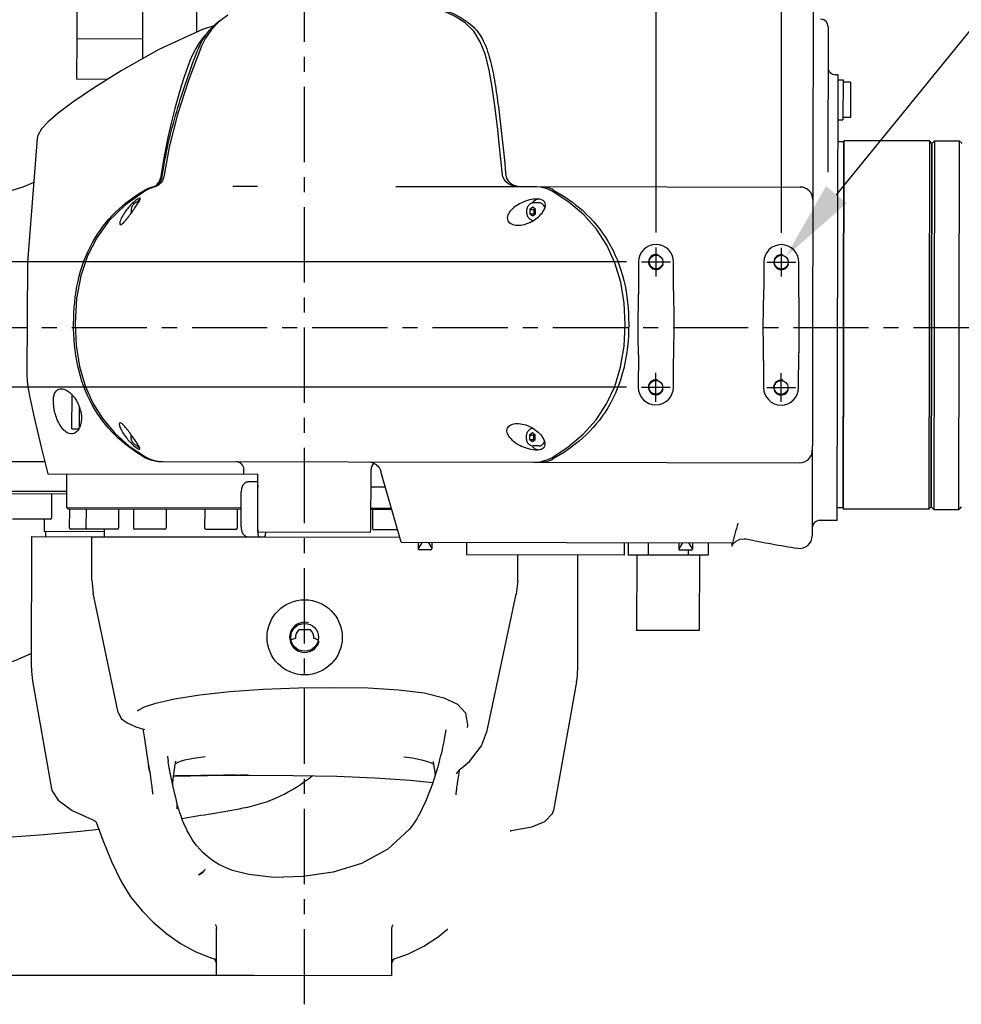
# Model space of a CAD drawing. Header units: millimetres. Extents: x 4086 to 10416, y 123 to 1549.
# Tile 70 of 256: x 7007 to 7101, y 360 to 459. Entities that reach past the tile are written whole.
import ezdxf

# ---------------------------------------------------------------- set-up
doc = ezdxf.new("R2010")
doc.units = ezdxf.units.MM
doc.linetypes.add('CENTER', pattern=[0.6, 0.375, -0.075, 0.075, -0.075])
for name, color, linetype in [('中心线', 7, 'Continuous'), ('外形图', 7, 'Continuous'), ('尺寸标注', 7, 'Continuous')]:
    doc.layers.add(name, color=color, linetype=linetype)
doc.styles.add('思源黑', font='SourceHanSansCN-Normal.ttf')
doc.dimstyles.new('尺寸标注_1_4比例中六', dxfattribs={"dimtxt": 10, "dimasz": 8, "dimexe": 2, "dimexo": 1.5, "dimgap": 1, "dimtad": 1, "dimdec": 1, "dimlfac": 4, "dimdsep": 46, "dimtxsty": '思源黑', "dimcen": 0.09, "dimadec": 0, "dimazin": 0, "dimtp": 0.01, "dimtm": 0.01, "dimtfac": 1, "dimtdec": 1, "dimtofl": 0, "dimtmove": 0, "dimatfit": 3, "dimfxl": 1, "dimtolj": 1, "dimarcsym": 0})
doc.dimstyles.new('尺寸标注_1_4比例中六弯折', dxfattribs={"dimtxt": 10, "dimasz": 8, "dimexe": 2, "dimexo": 1.5, "dimgap": 1, "dimtad": 1, "dimtih": 1, "dimtoh": 1, "dimdec": 1, "dimlfac": 4, "dimdsep": 46, "dimtxsty": '思源黑', "dimcen": 0.09, "dimadec": 0, "dimazin": 0, "dimtp": 0.01, "dimtm": 0.01, "dimtfac": 1, "dimtdec": 1, "dimtofl": 0, "dimtmove": 0, "dimatfit": 3, "dimfxl": 1, "dimtolj": 1, "dimarcsym": 0})

# ---------------------------------------------------------------- blocks, each defined once
blk = doc.blocks.new('*D649')
at = {"layer": 'Defpoints', "color": 0}
for p in [(7069.106, 434.346), (6904.537, 421.846), (7069.085, 421.846)]:
    blk.add_point(p, dxfattribs=at)
at = {"layer": '外形图', "color": 0, "lineweight": -2}
for p, q in [((6904.537, 442.346), (6904.537, 450.346)), ((7067.606, 434.346), (6902.537, 434.346)), ((7067.585, 421.846), (6902.537, 421.846)), ((6904.537, 413.846), (6904.537, 405.846))]:
    blk.add_line(p, q, dxfattribs=at)
at = {"layer": '外形图', "color": 0}
for points in [[(6903.204, 442.346), (6905.87, 442.346), (6904.537, 434.346)], [(6905.87, 413.846), (6903.204, 413.846), (6904.537, 421.846)]]:
    blk.add_solid(points, dxfattribs=at)
at = {"layer": '外形图', "color": 0, "insert": (6898.359, 428.096), "char_height": 10, "attachment_point": 5, "rotation": 90, "style": '思源黑'}
blk.add_mtext('\\A1;50', dxfattribs=at)
blk = doc.blocks.new('*D650')
at = {"layer": 'Defpoints', "color": 0}
for p in [(7083.044, 499.972), (7070.544, 435.784), (7083.044, 435.762)]:
    blk.add_point(p, dxfattribs=at)
at = {"layer": '尺寸标注', "color": 0, "lineweight": -2}
for p, q in [((7070.544, 437.284), (7070.544, 501.972)), ((7083.044, 437.262), (7083.044, 501.972)), ((7062.544, 499.972), (7054.544, 499.972)), ((7091.044, 499.972), (7099.044, 499.972))]:
    blk.add_line(p, q, dxfattribs=at)
at = {"layer": '尺寸标注', "color": 0}
for points in [[(7062.544, 498.639), (7062.544, 501.306), (7070.544, 499.972)], [(7091.044, 501.306), (7091.044, 498.639), (7083.044, 499.972)]]:
    blk.add_solid(points, dxfattribs=at)
at = {"layer": '尺寸标注', "color": 0, "insert": (7076.794, 506.15), "char_height": 10, "attachment_point": 5, "style": '思源黑'}
blk.add_mtext('\\A1;50', dxfattribs=at)
blk = doc.blocks.new('*D651')
at = {"layer": 'Defpoints', "color": 0}
for p in [(7083.478, 434.857), (7082.61, 433.791)]:
    blk.add_point(p, dxfattribs=at)
at = {"layer": '尺寸标注', "color": 0, "lineweight": -2}
for p in [(7088.533, 441.058), (7198.264, 467.839)]:
    blk.add_line(p, (7110.365, 467.839), dxfattribs=at)
at = {"layer": '尺寸标注', "color": 0}
for p, q in [((7082.954, 434.324), (7083.134, 434.324)), ((7083.044, 434.234), (7083.044, 434.414))]:
    blk.add_line(p, q, dxfattribs=at)
blk.add_solid([(7087.5, 441.9), (7089.567, 440.215), (7083.478, 434.857)], dxfattribs=at)
at = {"layer": '尺寸标注', "color": 0, "insert": (7154.815, 475.861), "char_height": 10, "attachment_point": 5, "style": '思源黑'}
blk.add_mtext('\\A1;4×M6 {\\A1;\\fSource Han Sans CN Normal|b0|i0|c0|p34;depth}6', dxfattribs=at)
blk = doc.blocks.new('*D657')
at = {"layer": 'Defpoints', "color": 0}
for p in [(6975.281, 502.524), (6850.134, 363.173), (7026.67, 363.173)]:
    blk.add_point(p, dxfattribs=at)
at = {"layer": '尺寸标注', "color": 0, "lineweight": -2}
for p, q in [((6973.781, 502.524), (6848.134, 502.524)), ((6850.134, 494.524), (6850.134, 371.173)), ((7025.17, 363.173), (6848.134, 363.173))]:
    blk.add_line(p, q, dxfattribs=at)
at = {"layer": '尺寸标注', "color": 0}
for points in [[(6851.467, 494.524), (6848.801, 494.524), (6850.134, 502.524)], [(6848.801, 371.173), (6851.467, 371.173), (6850.134, 363.173)]]:
    blk.add_solid(points, dxfattribs=at)
at = {"layer": '尺寸标注', "color": 0, "insert": (6843.95, 432.848), "char_height": 10, "attachment_point": 5, "rotation": 90, "style": '思源黑'}
blk.add_mtext('\\A1;557.3', dxfattribs=at)
blk = doc.blocks.new('*D658')
at = {"layer": 'Defpoints', "color": 0}
for p in [(7031.894, 486.539), (6869.115, 363.164), (7031.894, 363.164)]:
    blk.add_point(p, dxfattribs=at)
at = {"layer": '尺寸标注', "color": 0, "lineweight": -2}
for p, q in [((7030.394, 486.539), (6867.115, 486.539)), ((6869.115, 478.539), (6869.115, 371.164)), ((7030.394, 363.164), (6867.115, 363.164))]:
    blk.add_line(p, q, dxfattribs=at)
at = {"layer": '尺寸标注', "color": 0}
for points in [[(6870.448, 478.539), (6867.782, 478.539), (6869.115, 486.539)], [(6867.782, 371.164), (6870.448, 371.164), (6869.115, 363.164)]]:
    blk.add_solid(points, dxfattribs=at)
at = {"layer": '尺寸标注', "color": 0, "insert": (6862.931, 424.851), "char_height": 10, "attachment_point": 5, "rotation": 90, "style": '思源黑'}
blk.add_mtext('\\A1;493.6', dxfattribs=at)

msp = doc.modelspace()

# ---------------------------------------------------------------- linework, layer by layer
at = {"layer": '中心线', "linetype": 'CENTER', "ltscale": 20}
for p, q in [((7035.479, 360.301), (7035.479, 495.231)), ((6916.246, 427.826), (7260.132, 427.826))]:
    msp.add_line(p, q, dxfattribs=at)
at = {"layer": '外形图', "color": 7, "linetype": 'Continuous'}
for p, q in [((7019.329, 454.637), (7019.351, 467.161)), ((7024.709, 457.259), (7024.726, 467.151)), ((7012.741, 461.301), (7012.758, 456.601)), ((7086.216, 461.068), (7086.121, 407.021)), ((7027.826, 458.965), (7026.933, 458.286)), ((7026.411, 457.903), (7025.289, 457.523)), ((7087.71, 457.816), (7087.685, 443.289)), ((7025.382, 456.774), (7024.962, 456.19)), ((7025.528, 456.948), (7025.382, 456.774)), ((7012.753, 456.601), (7012.728, 452.57)), ((7012.758, 456.601), (7019.333, 456.625)), ((7024.962, 456.19), (7024.617, 455.637)), ((7088.702, 453.022), (7088.452, 453.023)), ((7088.624, 408.565), (7088.702, 453.022)), ((7015.797, 452.552), (7012.728, 452.57)), ((7088.701, 452.522), (7089.201, 452.521)), ((7089.201, 452.521), (7089.194, 448.521)), ((7089.95, 452.27), (7089.2, 452.271)), ((7089.95, 452.27), (7089.944, 448.77)), ((7088.694, 448.522), (7089.194, 448.521)), ((7089.944, 448.77), (7089.194, 448.771)), ((7008.871, 446.976), (7008.802, 446.668)), ((7008.804, 446.679), (7008.803, 446.668)), ((7089.243, 446.314), (7088.69, 446.315)), ((7089.243, 446.314), (7089.179, 409.814)), ((7089.243, 446.314), (7089.315, 446.438)), ((7089.251, 409.688), (7089.315, 446.438)), ((7097.815, 446.424), (7089.315, 446.438)), ((7097.815, 446.424), (7097.751, 409.674)), ((7098.065, 446.173), (7097.815, 446.424)), ((7098.065, 446.173), (7098.001, 409.923)), ((7098.001, 409.923), (7098.065, 446.166)), ((7098.065, 446.166), (7098.186, 446.287)), ((7098.315, 446.412), (7098.251, 409.673)), ((7100.815, 446.408), (7098.315, 446.412)), ((7100.751, 409.668), (7100.815, 446.408)), ((7100.944, 446.282), (7101.065, 446.161)), ((7020.698, 442.082), (7020.699, 442.083)), ((7021.13, 442.865), (7021.108, 442.743)), ((7021.267, 442.84), (7021.27, 442.86)), ((7019.83, 441.582), (7019.632, 441.475)), ((7028.309, 441.92), (7030.785, 441.916)), ((7044.59, 441.891), (7058.383, 441.867)), ((7058.383, 441.867), (7084.932, 441.821)), ((7059.018, 441.814), (7058.383, 441.867)), ((7059.687, 441.634), (7059.018, 441.814)), ((7060.175, 441.405), (7059.687, 441.634)), ((7018.923, 440.311), (7018.869, 440.311)), ((7058.883, 440.242), (7058.32, 440.242)), ((7058.239, 439.801), (7057.951, 439.584)), ((7057.951, 439.584), (7057.951, 439.151)), ((7057.951, 439.584), (7058.369, 439.583)), ((7057.951, 439.151), (7058.238, 438.935)), ((7057.951, 439.151), (7058.369, 439.15)), ((7058.238, 438.935), (7058.526, 439.151)), ((7058.526, 439.584), (7058.239, 439.801)), ((7058.448, 439.643), (7058.369, 439.583)), ((7058.369, 439.583), (7058.369, 439.15)), ((7058.369, 439.15), (7058.447, 439.092)), ((7058.526, 439.151), (7058.526, 439.584)), ((7068.794, 434.349), (7068.788, 431.129)), ((7072.289, 431.478), (7072.294, 434.343)), ((7081.294, 434.327), (7081.289, 431.62)), ((7084.788, 430.85), (7084.794, 434.321)), ((7084.772, 421.821), (7084.778, 425.292)), ((7068.778, 425.069), (7068.772, 421.849)), ((7072.272, 421.843), (7072.277, 424.708)), ((7081.277, 424.535), (7081.272, 421.827)), ((7007.759, 423.137), (7007.759, 423.137)), ((7008.044, 420.822), (7008.043, 420.822)), ((7012.265, 417.698), (7012.271, 421.096)), ((7013.015, 417.825), (7013.019, 419.839)), ((7012.265, 417.698), (7012.94, 417.697)), ((7058.2, 417.301), (7057.912, 417.084)), ((7057.912, 417.084), (7057.912, 416.651)), ((7057.912, 417.084), (7058.33, 417.083)), ((7057.912, 416.651), (7058.199, 416.435)), ((7057.912, 416.651), (7058.33, 416.65)), ((7058.199, 416.435), (7058.486, 416.651)), ((7058.487, 417.084), (7058.2, 417.301)), ((7058.409, 417.143), (7058.33, 417.083)), ((7058.33, 417.083), (7058.33, 416.65)), ((7058.33, 416.65), (7058.407, 416.592)), ((7058.486, 416.651), (7058.487, 417.084)), ((7018.881, 416.061), (7018.827, 416.061)), ((7058.841, 415.992), (7058.278, 415.993)), ((7004.572, 414.461), (7009.532, 414.453)), ((7020.712, 414.486), (7021.322, 414.432)), ((7058.979, 414.42), (7059.649, 414.599)), ((7059.649, 414.599), (7060.128, 414.823)), ((7021.172, 414.432), (7021.322, 414.432)), ((7021.322, 414.432), (7058.334, 414.367)), ((7029.411, 413.168), (7029.412, 413.668)), ((7042.094, 407.646), (7042.105, 413.646)), ((7058.334, 414.367), (7058.979, 414.42)), ((7058.334, 414.367), (7084.884, 414.321)), ((7009.843, 413.202), (7030.814, 413.165)), ((7011.751, 409.824), (7011.757, 413.199)), ((7030.804, 407.665), (7030.814, 413.165)), ((7045.096, 406.391), (7043.089, 413.439)), ((7030.813, 412.415), (7029.947, 412.417)), ((7043.529, 411.893), (7042.102, 411.896)), ((7011.754, 411.449), (7005.004, 411.461)), ((7011.753, 411.199), (7005.253, 411.21)), ((7010.216, 411.201), (7010.212, 408.826)), ((7029.15, 407.918), (7029.156, 411.418)), ((7030.776, 411.416), (7030.77, 407.916)), ((7011.751, 409.824), (7011.876, 409.699)), ((7029.153, 409.793), (7011.751, 409.824)), ((7029.153, 409.668), (7011.876, 409.699)), ((7012.001, 409.698), (7011.998, 407.823)), ((7013.666, 409.695), (7013.663, 407.82)), ((7016.916, 409.69), (7016.913, 407.815)), ((7018.408, 409.687), (7018.405, 407.812)), ((7021.658, 409.681), (7021.655, 407.806)), ((7025.505, 409.675), (7025.501, 407.8)), ((7028.755, 409.669), (7028.751, 407.794)), ((7044.134, 409.767), (7042.098, 409.771)), ((7044.17, 409.642), (7042.098, 409.646)), ((7042.247, 409.646), (7042.244, 407.771)), ((7089.179, 409.814), (7088.626, 409.815)), ((7089.179, 409.814), (7089.251, 409.688)), ((7097.751, 409.674), (7089.251, 409.688)), ((7098.001, 409.923), (7097.751, 409.674)), ((7098.001, 409.923), (7098.251, 409.673)), ((7098.251, 409.673), (7100.751, 409.668)), ((7101.001, 409.918), (7100.751, 409.668)), ((7010.087, 408.702), (7006.337, 408.708)), ((7009.499, 408.703), (7009.497, 407.453)), ((7088.624, 408.565), (7086.874, 408.568)), ((7013.787, 407.695), (7012.122, 407.698)), ((7016.787, 407.69), (7013.787, 407.695)), ((7015.496, 406.942), (7015.497, 407.692)), ((7021.529, 407.682), (7018.529, 407.687)), ((7028.626, 407.669), (7025.626, 407.675)), ((7042.051, 407.396), (7042.094, 407.646)), ((7044.74, 407.641), (7042.368, 407.645)), ((7008.223, 393.861), (7008.246, 406.955)), ((7008.246, 406.955), (7014.247, 406.944)), ((7015.497, 407.442), (7009.497, 407.453)), ((7009.622, 407.452), (7009.621, 406.952)), ((7014.238, 402.601), (7014.246, 406.944)), ((7014.247, 406.944), (7029.937, 406.917)), ((7029.937, 406.917), (7031.473, 406.914)), ((7030.811, 407.415), (7042.049, 407.396)), ((7031.473, 406.914), (7044.953, 406.891)), ((7045.096, 406.391), (7078.12, 406.333)), ((7046.808, 406.388), (7046.807, 405.763)), ((7047.196, 406.387), (7046.807, 405.763)), ((7048.057, 405.635), (7046.932, 405.637)), ((7047.796, 406.386), (7048.182, 405.76)), ((7048.183, 406.385), (7048.182, 405.76)), ((7051.62, 406.379), (7051.618, 405.129)), ((7067.37, 406.352), (7067.368, 405.102)), ((7067.757, 406.351), (7067.755, 405.101)), ((7069.757, 406.347), (7069.755, 405.097)), ((7072.808, 406.342), (7072.807, 405.717)), ((7073.195, 406.341), (7072.807, 405.717)), ((7073.795, 406.34), (7074.182, 405.715)), ((7074.183, 406.34), (7074.182, 405.715)), ((7075.757, 406.337), (7075.755, 405.087)), ((7078.119, 406.006), (7078.22, 406.188)), ((7078.12, 406.03), (7078.119, 406.006)), ((7078.12, 406.333), (7078.12, 406.066)), ((7078.12, 406.095), (7078.136, 406.15)), ((7067.368, 405.102), (7051.618, 405.129)), ((7056.738, 402.527), (7056.743, 405.12)), ((7062.723, 393.766), (7062.743, 405.11)), ((7075.755, 405.087), (7067.755, 405.101)), ((7068.618, 405.099), (7068.605, 397.599)), ((7074.056, 405.59), (7072.931, 405.592)), ((7073.756, 405.591), (7073.755, 405.091)), ((7074.868, 405.089), (7074.855, 397.589)), ((7014.238, 402.601), (7014.373, 401.302)), ((7056.738, 402.527), (7056.6, 401.228)), ((7016.878, 389.414), (7014.373, 401.302)), ((7053.645, 387.444), (7056.6, 401.228)), ((7036.049, 397.656), (7034.911, 397.658)), ((7074.855, 397.589), (7068.605, 397.599)), ((7008.335, 392.558), (7010.212, 381.802)), ((7062.607, 392.464), (7060.321, 379.633)), ((7018.817, 389.572), (7018.928, 389.662)), ((7018.651, 387.982), (7019.509, 387.709)), ((7049.447, 386.755), (7049.597, 387.688)), ((7053.641, 387.426), (7053.645, 387.445)), ((7021.784, 385.059), (7021.878, 384.478)), ((7020.02, 383.473), (7019.913, 384.102)), ((7022.037, 383.568), (7021.878, 384.479)), ((7022.58, 384.32), (7022.722, 384.392)), ((7048.338, 384.242), (7048.458, 383.408)), ((7048.875, 384.38), (7048.763, 383.972)), ((7048.925, 384.569), (7048.875, 384.38)), ((7020.05, 383.251), (7020.096, 382.95)), ((7028.732, 383.155), (7028.975, 383.156)), ((7028.737, 383.155), (7029.968, 383.159)), ((7029.968, 383.159), (7034.318, 383.137)), ((7048.458, 383.408), (7048.496, 383.107)), ((7048.763, 383.972), (7048.712, 383.793)), ((7050.642, 383.279), (7050.768, 383.517)), ((7050.768, 383.517), (7050.959, 383.721)), ((7050.853, 383.155), (7050.889, 383.385)), ((7050.889, 383.385), (7050.929, 383.63)), ((7050.929, 383.63), (7050.941, 383.702)), ((7050.959, 383.721), (7051, 383.752)), ((7022.698, 380.615), (7022.698, 380.614)), ((7022.726, 380.412), (7022.699, 380.614)), ((7022.726, 380.412), (7022.725, 379.808)), ((7022.729, 380.391), (7022.726, 380.404)), ((7012.294, 379.631), (7014.289, 378.736)), ((7046.856, 379.121), (7046.665, 378.792)), ((7060.224, 379.32), (7060.316, 379.634)), ((7014.289, 378.736), (7014.289, 378.736)), ((7014.638, 378.539), (7014.683, 378.473)), ((7014.683, 378.471), (7014.683, 378.473)), ((7046.271, 378.205), (7045.916, 377.752)), ((7046.665, 378.792), (7046.271, 378.205)), ((7055.972, 377.586), (7056.102, 377.624)), ((7056.033, 377.694), (7056.033, 377.693)), ((7056.102, 377.624), (7056.289, 377.656)), ((7016.22, 374.533), (7017.185, 372.541)), ((7019.25, 369.636), (7019.255, 369.631)), ((7026.67, 363.173), (7026.678, 367.871)), ((7044.17, 363.142), (7044.178, 367.84)), ((7049.747, 367.787), (7049.753, 367.793)), ((7026.136, 364.941), (7026.672, 364.785)), ((7044.172, 364.74), (7044.261, 364.763)), ((7044.169, 363.142), (7026.67, 363.173))]:
    msp.add_line(p, q, dxfattribs=at)
at = {"layer": '外形图', "color": 7}
for p, q in [((7070.544, 432.909), (7070.544, 435.784)), ((7083.044, 432.887), (7083.044, 435.762)), ((7069.106, 434.346), (7071.981, 434.346)), ((7081.606, 434.324), (7084.481, 434.324)), ((7070.522, 420.409), (7070.522, 423.284)), ((7083.022, 420.387), (7083.022, 423.262)), ((7069.085, 421.846), (7071.96, 421.846)), ((7081.585, 421.824), (7084.46, 421.824))]:
    msp.add_line(p, q, dxfattribs=at)
at = {"layer": '外形图', "color": 7, "linetype": 'Continuous'}
for points in [[(7055.228, 443.016), (7054.967, 445.516), (7054.712, 447.842), (7054.461, 449.919), (7054.195, 451.787), (7053.891, 453.476), (7053.51, 454.998), (7053.006, 456.32), (7052.348, 457.377), (7051.513, 458.193), (7050.514, 458.829), (7049.306, 459.386), (7047.799, 459.906), (7046.076, 460.345), (7044.131, 460.697), (7041.876, 460.952), (7039.217, 461.069), (7035.984, 460.957)], [(7026.933, 458.286), (7026.19, 457.529), (7025.579, 456.676), (7025.175, 455.866)], [(7087.71, 457.816), (7087.66, 458.087), (7087.509, 458.328), (7087.28, 458.496), (7087.016, 458.565), (7086.961, 458.567)], [(7025.289, 457.523), (7020.945, 455.546), (7017.168, 453.421), (7014.41, 451.673), (7012.363, 450.278), (7010.882, 449.182), (7009.85, 448.308), (7009.222, 447.62), (7008.871, 446.976)], [(7025.175, 455.867), (7023.898, 452.458), (7022.808, 449.059), (7021.968, 445.803), (7021.427, 442.835)], [(7024.617, 455.637), (7024.32, 455.086), (7024.017, 454.398), (7023.745, 453.658), (7023.462, 452.813), (7023.168, 451.877), (7022.859, 450.836), (7022.533, 449.662), (7022.187, 448.322), (7021.824, 446.765), (7021.451, 444.915), (7021.13, 442.865)], [(7008.804, 446.679), (7007.815, 434.319), (7007.759, 423.137)], [(7056.74, 441.87), (7056.485, 441.888), (7056.176, 441.961), (7055.909, 442.076), (7055.682, 442.226), (7055.491, 442.414), (7055.342, 442.638), (7055.25, 442.889), (7055.229, 443.016)], [(7008.453, 442.29), (7007.363, 441.82), (6999.71, 439.479), (6992.303, 438.351), (6984.829, 437.973), (6976.994, 437.989), (6968.697, 438.095)], [(7021.427, 442.835), (7021.398, 442.694), (7021.284, 442.428), (7021.11, 442.201), (7020.891, 442.017), (7020.632, 441.877), (7020.434, 441.809)], [(7021.108, 442.743), (7020.994, 442.442), (7020.829, 442.207), (7020.698, 442.082)], [(7019.632, 441.475), (7017.565, 440.027), (7015.955, 438.442), (7014.738, 436.765), (7013.819, 434.96), (7013.152, 432.966), (7012.73, 430.71), (7012.581, 428.197)], [(7020.434, 441.809), (7020.164, 441.724), (7019.83, 441.582)], [(7067.471, 428.102), (7067.367, 430.233), (7067.023, 432.333), (7066.441, 434.267), (7065.634, 436.015), (7064.592, 437.612), (7063.328, 439.042), (7061.828, 440.323), (7060.175, 441.405)], [(7012.581, 428.197), (7012.685, 426.019), (7013.02, 423.912), (7013.577, 421.993), (7014.342, 420.268), (7015.329, 418.69), (7016.536, 417.266), (7017.974, 415.988), (7019.586, 414.895)], [(7060.128, 414.823), (7061.781, 415.896), (7063.282, 417.167), (7064.553, 418.593), (7065.6, 420.184), (7066.414, 421.925), (7067.002, 423.844), (7067.357, 425.94), (7067.471, 428.102)], [(7007.757, 423.136), (7007.797, 422.45), (7007.911, 421.523), (7008.043, 420.822)], [(7008.043, 420.822), (7008.488, 418.831), (7009.214, 415.731), (7009.843, 413.202)], [(7019.586, 414.895), (7020.059, 414.666), (7020.712, 414.486)], [(7041.875, 414.396), (7042.264, 414.333), (7042.606, 414.159), (7042.873, 413.897), (7043.047, 413.576), (7043.088, 413.439)], [(7078.22, 406.188), (7078.522, 406.502), (7078.911, 406.693), (7079.323, 406.741), (7079.507, 406.718)], [(7018.928, 389.662), (7019.502, 389.964), (7020.617, 390.346), (7022.484, 390.78), (7025.021, 391.183), (7028.017, 391.503), (7031.35, 391.732), (7034.873, 391.868), (7038.431, 391.911), (7041.82, 391.853), (7044.863, 391.676), (7047.41, 391.355), (7049.357, 390.873)], [(7049.357, 390.873), (7050.718, 390.224), (7051.532, 389.373), (7051.744, 388.169), (7051.701, 387.918)], [(7016.877, 389.419), (7016.898, 389.334), (7017.22, 388.786), (7017.772, 388.37), (7018.651, 387.982)], [(7019.337, 387.764), (7019.495, 386.786), (7019.741, 385.18), (7019.914, 384.101)], [(7050.998, 383.75), (7051.925, 384.513), (7053.128, 386.077), (7053.64, 387.425)], [(7022.722, 384.392), (7023.001, 384.507), (7023.533, 384.671), (7024.375, 384.857), (7025.54, 385.034)], [(7045.376, 385), (7046.232, 384.874), (7047.145, 384.69), (7047.745, 384.522), (7048.106, 384.386), (7048.32, 384.282), (7048.333, 384.274)], [(7019.912, 384.106), (7019.939, 383.945), (7019.998, 383.582), (7020.05, 383.251)], [(7022.481, 383.658), (7022.536, 384.036), (7022.583, 384.338), (7022.602, 384.448), (7022.615, 384.512), (7022.622, 384.545), (7022.624, 384.555)], [(7048.29, 384.51), (7048.29, 384.511), (7048.293, 384.497), (7048.307, 384.425), (7048.338, 384.242)], [(7022.698, 380.614), (7022.356, 381.984), (7022.037, 383.568)], [(7022.318, 382.175), (7022.321, 382.24), (7022.325, 382.289), (7022.328, 382.339), (7022.332, 382.389), (7022.336, 382.44), (7022.34, 382.49), (7022.344, 382.542), (7022.349, 382.594), (7022.354, 382.646), (7022.359, 382.698), (7022.364, 382.751), (7022.37, 382.804), (7022.375, 382.857), (7022.382, 382.913), (7022.389, 382.972), (7022.396, 383.035), (7022.405, 383.105), (7022.416, 383.186), (7022.429, 383.284), (7022.446, 383.409), (7022.467, 383.56), (7022.481, 383.658)], [(7022.401, 383.072), (7025.787, 383.131), (7028.737, 383.155)], [(7034.318, 383.137), (7038.677, 383.046), (7042.496, 382.888)], [(7048.712, 383.794), (7048.243, 382.305), (7047.585, 380.607), (7046.857, 379.121)], [(7050.762, 382.561), (7050.789, 382.744), (7050.819, 382.942), (7050.853, 383.155)], [(7020.096, 382.95), (7020.136, 382.68), (7020.17, 382.439), (7020.199, 382.225), (7020.224, 382.033), (7020.245, 381.865), (7020.262, 381.718), (7020.275, 381.594), (7020.286, 381.49), (7020.294, 381.407), (7020.299, 381.342), (7020.303, 381.295), (7020.305, 381.266), (7020.306, 381.254)], [(7042.496, 382.888), (7045.992, 382.654), (7048.28, 382.42)], [(7050.596, 381.199), (7050.596, 381.2), (7050.597, 381.206), (7050.598, 381.22), (7050.599, 381.242), (7050.602, 381.272), (7050.605, 381.311), (7050.609, 381.358), (7050.615, 381.414), (7050.622, 381.48), (7050.63, 381.556), (7050.64, 381.642), (7050.651, 381.739), (7050.664, 381.847), (7050.679, 381.967), (7050.696, 382.097), (7050.716, 382.24), (7050.737, 382.394), (7050.762, 382.561)], [(7010.209, 381.823), (7010.251, 381.633), (7010.873, 380.66), (7012.294, 379.631)], [(7022.823, 380.043), (7022.792, 380.152), (7022.766, 380.248), (7022.744, 380.328), (7022.729, 380.391)], [(7022.9, 379.786), (7022.859, 379.92), (7022.823, 380.043)], [(7023.052, 379.32), (7022.996, 379.486), (7022.945, 379.641), (7022.9, 379.786)], [(7028.273, 373.659), (7027.7, 373.875), (7026.918, 374.253), (7026.287, 374.644), (7025.775, 375.032), (7025.357, 375.408), (7025.01, 375.769), (7024.719, 376.115), (7024.471, 376.443), (7024.259, 376.756), (7024.075, 377.053), (7023.913, 377.335), (7023.771, 377.603), (7023.645, 377.858), (7023.532, 378.101), (7023.431, 378.332), (7023.339, 378.551), (7023.257, 378.759), (7023.182, 378.956), (7023.114, 379.143), (7023.052, 379.32)], [(7056.289, 377.655), (7058.145, 378.011), (7059.462, 378.531), (7060.224, 379.32)], [(7014.289, 378.736), (7014.457, 378.664), (7014.638, 378.539)], [(7014.683, 378.471), (7015.351, 376.685), (7016.22, 374.533)], [(7045.916, 377.752), (7043.791, 375.788), (7041.166, 374.357), (7038.332, 373.487), (7035.325, 373.04), (7032.392, 372.963), (7029.913, 373.233), (7028.273, 373.659)], [(7025.553, 373.76), (7025.545, 373.747), (7025.529, 373.732)], [(7017.185, 372.541), (7018.12, 371.032), (7019.252, 369.635)], [(7019.255, 369.631), (7020.374, 368.501), (7021.741, 367.319), (7023.1, 366.369), (7024.549, 365.582), (7026.136, 364.941)], [(7026.586, 368.221), (7026.559, 368.248), (7026.576, 368.224), (7026.642, 368.089), (7026.678, 367.87)], [(7044.178, 367.84), (7044.218, 368.07), (7044.284, 368.197), (7044.3, 368.218)], [(7044.261, 364.763), (7045.854, 365.345), (7047.359, 366.094), (7048.786, 367.024), (7049.747, 367.787)], [(7026.416, 364.86), (7026.469, 364.814), (7026.584, 364.653), (7026.659, 364.438), (7026.672, 364.301)], [(7044.172, 364.27), (7044.186, 364.417), (7044.268, 364.637), (7044.391, 364.798), (7044.419, 364.821)]]:
    msp.add_lwpolyline(points, dxfattribs=at)
for centre, radius in [((7070.544, 434.346), 0.688), ((7083.044, 434.324), 0.688), ((7070.522, 421.846), 0.688), ((7083.022, 421.824), 0.688), ((7035.479, 396.907), 3.75), ((7035.479, 396.907), 1.375)]:
    msp.add_circle(centre, radius, dxfattribs=at)
for centre, radius, start, end in [((6993.033, 428.231), 36.25, 124.86855, 294.83267), ((7030.317, 453.427), 5.877, 154.55058, 158.7142), ((7088.453, 453.773), 0.75, 179.9, 269.9), ((7135.707, 407.581), 53.907, 133.91822, 134.10897), ((7063.288, 407.707), 53.907, 45.69103, 45.88178), ((7057.041, 443.584), 1.713, 249.90314, 260.25374), ((7021.026, 438.812), 3.087, 117.56394, 120.5716), ((7021.079, 438.708), 3.203, 112.56959, 117.54745), ((7021.147, 438.539), 3.385, 104.74053, 112.54496), ((7019.911, 443.235), 1.47, 284.79531, 290.14427), ((7019.893, 443.285), 1.523, 290.12074, 292.48328), ((7057.053, 443.646), 1.777, 260.22949, 269.89877), ((7051.188, 425.171), 18.724, 61.01714, 61.67648), ((7084.93, 440.571), 1.25, 359.89798, 89.90069), ((7019.656, 439.627), 1.137, 139.53186, 143.39709), ((7014.551, 442.978), 5.121, 328.31933, 328.54588), ((7019.471, 439.838), 0.855, 118.27021, 120.3782), ((7059.108, 439.559), 1.137, 139.53186, 143.39709), ((7058.882, 439.877), 0.74, 92.15086, 100.20393), ((7019.263, 439.435), 1.095, 179.9416, 190.55902), ((7057.526, 440.541), 2.096, 325.92168, 327.25199), ((7059.111, 439.177), 1.143, 216.37152, 219.59953), ((7070.544, 434.346), 1.75, 359.9, 179.9), ((7083.044, 434.324), 1.75, 359.9, 179.9), ((7070.544, 434.346), 0.75, 75, 345), ((7083.044, 434.324), 0.75, 75, 345), ((7070.522, 421.846), 0.75, 75, 345), ((7083.022, 421.824), 0.75, 75, 345), ((7070.522, 421.846), 1.75, 179.9, 359.9), ((7083.022, 421.824), 1.75, 179.9, 359.9), ((7009.784, 418.758), 3.415, 41.19764, 44.49796), ((7009.703, 418.679), 3.521, 13.16362, 19.30903), ((7011.62, 418.482), 1.552, 330.28958, 334.56617), ((7059.073, 417.055), 1.143, 140.2087, 143.39091), ((7019.224, 416.936), 1.095, 169.22002, 179.97577), ((7057.481, 415.696), 2.099, 32.54062, 33.87933), ((7019.616, 416.743), 1.137, 216.36571, 220.22807), ((7014.41, 413.358), 5.225, 31.34299, 31.46722), ((7019.432, 416.535), 0.858, 238.86767, 241.53393), ((7059.068, 416.674), 1.137, 216.36571, 220.22807), ((7058.841, 416.357), 0.741, 259.0027, 269.12336), ((7084.886, 415.571), 1.25, 269.9, 359.9), ((7020.988, 417.553), 3.087, 239.23375, 242.18931), ((7021.021, 417.615), 3.156, 242.18635, 244.09957), ((7051.197, 431.092), 18.727, 298.12273, 298.78178), ((7021.178, 418.151), 3.719, 264.92037, 269.90467), ((7028.662, 413.669), 0.75, 359.9, 89.9), ((7042.855, 413.644), 0.75, 124.96322, 179.9), ((7010.087, 408.827), 0.125, 269.9, 359.9), ((7086.873, 407.818), 0.75, 89.9, 179.9), ((7012.123, 407.823), 0.125, 179.9, 269.9), ((7013.788, 407.82), 0.125, 179.9, 269.9), ((7016.788, 407.815), 0.125, 269.9, 359.9), ((7018.53, 407.812), 0.125, 179.9, 269.9), ((7021.53, 407.807), 0.125, 269.9, 359.9), ((7025.626, 407.8), 0.125, 179.9, 269.9), ((7028.626, 407.794), 0.125, 269.9, 359.9), ((7037.07, 407.904), 6.3, 179.89439, 181.47641), ((7036.596, 407.891), 5.825, 181.47426, 183.13233), ((7035.332, 407.654), 4.528, 179.8549, 183.01999), ((7042.369, 407.77), 0.125, 179.9, 269.9), ((7196.565, 376.148), 122.17, 164.74923, 165.78404), ((7104.212, 529.253), 125, 258.60074, 261.0084), ((7084.871, 407.023), 1.25, 261.0084, 359.9), ((7046.932, 405.762), 0.125, 179.9, 269.9), ((7048.057, 405.76), 0.125, 269.9, 359.9), ((7072.932, 405.717), 0.125, 179.9, 269.9), ((7074.057, 405.715), 0.125, 269.9, 359.9), ((7077.409, 406.334), 0.75, 341.39735, 345.78632), ((7035.479, 396.907), 1.5, 75, 345), ((7035.794, 394.798), 2.089, 71.30375, 73.50605), ((7015.723, 393.848), 7.5, 179.9, 189.9), ((7055.223, 393.779), 7.5, 349.9, 359.9), ((7029.897, 30.003), 353.149, 90.8834, 91.22358), ((7031.028, -42.072), 425.232, 90.30938, 90.79771), ((7030.856, -11.109), 394.269, 90.15463, 90.27328), ((7026.628, 394.636), 15, 280.46271, 309.7715), ((6993.033, 576.56), 200, 259.53729, 276.2863), ((6993.033, 576.56), 200, 278.67818, 280.46271)]:
    msp.add_arc(centre, radius, start, end, dxfattribs=at)
for points, knots in [([(7035.335, 460.911), (7036.555, 461.035), (7039.008, 461.162), (7042.692, 460.999), (7045.743, 460.55), (7048.15, 459.946), (7049.935, 459.321), (7051.383, 458.598), (7052.419, 457.746), (7053.31, 456.587), (7053.973, 454.776), (7054.437, 452.487), (7054.778, 450.135), (7055.154, 446.975), (7055.4, 444.598), (7055.563, 443.013)], [0, 0, 0, 0, 5160.650419, 10320.066389, 15500.634105, 18112.240632, 20752.380789, 23455.221877, 24870.13188, 26363.608443, 29553.101995, 32863.564426, 36203.746096, 39552.979414, 46259.363129, 46259.363129, 46259.363129, 46259.363129]), ([(7025.011, 455.952), (7025.136, 456.215), (7025.684, 457.184), (7026.466, 458.012), (7027.112, 458.514)], [0, 0, 0, 0, 2275.618041, 8657.874756, 8657.874756, 8657.874756, 8657.874756]), ([(7021.27, 442.86), (7021.571, 445.062), (7022.604, 449.364), (7024.05, 453.526), (7024.841, 455.56)], [0, 0, 0, 0, 4448.760271, 8816.699712, 8816.699712, 8816.699712, 8816.699712]), ([(7055.563, 443.013), (7055.589, 442.763), (7055.824, 442.304), (7056.244, 442.052), (7056.453, 441.975)], [0, 0, 0, 0, 5009.411134, 9435.458036, 9435.458036, 9435.458036, 9435.458036]), ([(7020.475, 441.877), (7020.662, 441.955), (7021.032, 442.201), (7021.236, 442.615), (7021.267, 442.84)], [0, 0, 0, 0, 4209.073832, 8960.870937, 8960.870937, 8960.870937, 8960.870937]), ([(7012.427, 428.198), (7012.43, 429.619), (7012.683, 432.422), (7014.075, 436.298), (7016.437, 439.384), (7018.433, 440.865), (7019.456, 441.47)], [0, 0, 0, 0, 4354.541785, 8544.660386, 12438.085051, 16075.856272, 16075.856272, 16075.856272, 16075.856272]), ([(7060.26, 441.55), (7061.33, 440.958), (7063.43, 439.507), (7065.989, 436.435), (7067.541, 432.473), (7067.816, 429.574), (7067.814, 428.101)], [0, 0, 0, 0, 3887.495299, 8036.091637, 12515.434147, 17197.84456, 17197.84456, 17197.84456, 17197.84456]), ([(7019.044, 440.708), (7019.016, 440.71), (7018.935, 440.68), (7018.793, 440.598), (7018.603, 440.458), (7018.316, 440.213), (7017.981, 439.874), (7017.741, 439.582), (7017.634, 439.439)], [0, 0, 0, 0, 1012.806354, 2959.320189, 5898.809915, 9396.769712, 16459.902943, 22857.839265, 22857.839265, 22857.839265, 22857.839265]), ([(7018.869, 440.311), (7018.822, 440.311), (7018.726, 440.299), (7018.544, 440.228), (7018.347, 440.055), (7018.201, 439.767), (7018.168, 439.548), (7018.168, 439.436)], [0, 0, 0, 0, 2154.446987, 4338.22213, 8866.805025, 13720.275792, 18805.531912, 18805.531912, 18805.531912, 18805.531912]), ([(7018.333, 439.437), (7018.393, 439.521), (7018.589, 439.801), (7018.783, 440.084), (7018.909, 440.288)], [0, 0, 0, 0, 2694.408114, 8992.634932, 8992.634932, 8992.634932, 8992.634932]), ([(7018.92, 440.305), (7018.951, 440.356), (7019.003, 440.446), (7019.059, 440.555), (7019.081, 440.627), (7019.092, 440.676), (7019.062, 440.707), (7019.044, 440.708)], [0, 0, 0, 0, 7231.874625, 12828.93347, 14932.452666, 16531.189016, 18799.731967, 18799.731967, 18799.731967, 18799.731967]), ([(7058.753, 440.625), (7058.472, 440.641), (7057.916, 440.557), (7056.935, 440.204), (7056.258, 439.766), (7055.957, 439.372)], [0, 0, 0, 0, 3371.562441, 6606.743835, 12556.769502, 12556.769502, 12556.769502, 12556.769502]), ([(7058.32, 440.242), (7058.273, 440.243), (7058.178, 440.231), (7057.995, 440.16), (7057.798, 439.987), (7057.653, 439.698), (7057.619, 439.479), (7057.619, 439.368)], [0, 0, 0, 0, 2284.738516, 4600.578827, 9403.030606, 14550.018054, 19942.80822, 19942.80822, 19942.80822, 19942.80822]), ([(7058.751, 440.605), (7058.704, 440.596), (7058.51, 440.542), (7058.341, 440.413), (7058.242, 440.297)], [0, 0, 0, 0, 2283.576622, 9519.402075, 9519.402075, 9519.402075, 9519.402075]), ([(7059.473, 439.794), (7059.501, 439.887), (7059.534, 440.081), (7059.386, 440.516), (7058.99, 440.612), (7058.753, 440.625)], [0, 0, 0, 0, 2840.21489, 5639.019619, 12603.695349, 12603.695349, 12603.695349, 12603.695349]), ([(7059.466, 439.795), (7059.438, 439.86), (7059.37, 439.981), (7059.23, 440.126), (7059.064, 440.22), (7058.942, 440.241), (7058.883, 440.242)], [0, 0, 0, 0, 4644.251828, 8983.707912, 13038.924791, 16920.020476, 16920.020476, 16920.020476, 16920.020476]), ([(7017.634, 439.439), (7017.512, 439.274), (7017.352, 439.038), (7017.178, 438.701), (7017.07, 438.468), (7016.964, 438.055), (7017.108, 438.062)], [0, 0, 0, 0, 6430.292639, 9123.654277, 11436.322601, 15958.539761, 15958.539761, 15958.539761, 15958.539761]), ([(7017.108, 438.062), (7017.185, 438.066), (7017.388, 438.233), (7017.675, 438.549), (7018.008, 438.985), (7018.23, 439.291), (7018.333, 439.437)], [0, 0, 0, 0, 1982.578503, 6197.228365, 11371.669835, 15982.215893, 15982.215893, 15982.215893, 15982.215893]), ([(7055.957, 439.372), (7055.853, 439.236), (7055.721, 439.006), (7055.687, 438.661), (7055.8, 438.307), (7056.251, 438.023), (7056.655, 437.998), (7056.864, 438.009)], [0, 0, 0, 0, 4617.316554, 6875.244906, 9186.849798, 14292.843365, 19950.182266, 19950.182266, 19950.182266, 19950.182266]), ([(7056.864, 438.009), (7057.356, 438.035), (7058.275, 438.368), (7059.012, 438.996), (7059.262, 439.366)], [0, 0, 0, 0, 5018.827207, 9566.302588, 9566.302588, 9566.302588, 9566.302588]), ([(7057.619, 439.368), (7057.619, 439.258), (7057.651, 439.042), (7057.792, 438.757), (7057.983, 438.583), (7058.161, 438.509), (7058.255, 438.494), (7058.301, 438.493)], [0, 0, 0, 0, 5403.89671, 10566.886154, 15389.752331, 17714.196378, 20005.070033, 20005.070033, 20005.070033, 20005.070033]), ([(7058.369, 439.367), (7058.369, 439.416), (7058.384, 439.513), (7058.428, 439.6), (7058.457, 439.637)], [0, 0, 0, 0, 4920.856482, 9543.249908, 9543.249908, 9543.249908, 9543.249908]), ([(7058.456, 439.098), (7058.427, 439.135), (7058.383, 439.222), (7058.369, 439.318), (7058.369, 439.367)], [0, 0, 0, 0, 4626.03144, 9550.061209, 9550.061209, 9550.061209, 9550.061209]), ([(7019.409, 414.901), (7018.389, 415.509), (7016.398, 416.997), (7014.046, 420.091), (7012.668, 423.972), (7012.425, 426.776), (7012.427, 428.198)], [0, 0, 0, 0, 3791.47575, 7849.446467, 12216.68166, 16755.299055, 16755.299055, 16755.299055, 16755.299055]), ([(7067.814, 428.101), (7067.811, 426.628), (7067.526, 423.729), (7065.96, 419.773), (7063.391, 416.711), (7061.285, 415.267), (7060.213, 414.678)], [0, 0, 0, 0, 4871.753247, 9532.220434, 13848.539379, 17893.202039, 17893.202039, 17893.202039, 17893.202039]), ([(7010.437, 420.876), (7010.473, 421.101), (7010.612, 421.52), (7011.028, 421.7), (7011.202, 421.7)], [0, 0, 0, 0, 5307.297027, 9353.16315, 9353.16315, 9353.16315, 9353.16315]), ([(7011.202, 421.7), (7011.285, 421.7), (7011.677, 421.633), (7012.003, 421.372), (7012.22, 421.152)], [0, 0, 0, 0, 1977.221862, 9359.615128, 9359.615128, 9359.615128, 9359.615128]), ([(7012.205, 417.198), (7011.622, 417.199), (7010.862, 418.273), (7010.462, 419.577), (7010.37, 420.466), (7010.437, 420.876)], [0, 0, 0, 0, 5034.441984, 8847.313481, 12438.125966, 12438.125966, 12438.125966, 12438.125966]), ([(7012.354, 421.007), (7012.422, 420.929), (7012.702, 420.577), (7012.912, 420.17), (7013.026, 419.843)], [0, 0, 0, 0, 2169.632844, 9395.836127, 9395.836127, 9395.836127, 9395.836127]), ([(7013.132, 419.481), (7013.167, 419.329), (7013.257, 418.776), (7013.195, 418.181), (7013.021, 417.815)], [0, 0, 0, 0, 2627.60003, 9445.550894, 9445.550894, 9445.550894, 9445.550894]), ([(7012.851, 417.54), (7012.807, 417.486), (7012.637, 417.304), (7012.383, 417.198), (7012.205, 417.198)], [0, 0, 0, 0, 2669.780962, 9475.171381, 9475.171381, 9475.171381, 9475.171381]), ([(7017.074, 418.317), (7016.93, 418.325), (7017.034, 417.911), (7017.142, 417.677), (7017.314, 417.34), (7017.473, 417.103), (7017.595, 416.939)], [0, 0, 0, 0, 4785.752576, 7233.30208, 10083.763208, 16889.144153, 16889.144153, 16889.144153, 16889.144153]), ([(7018.295, 416.937), (7018.192, 417.083), (7017.971, 417.391), (7017.639, 417.828), (7017.353, 418.145), (7017.151, 418.312), (7017.074, 418.317)], [0, 0, 0, 0, 4875.839234, 10348.147995, 14806.146784, 16903.569109, 16903.569109, 16903.569109, 16903.569109]), ([(7055.918, 416.872), (7055.814, 417.008), (7055.683, 417.238), (7055.65, 417.583), (7055.765, 417.937), (7056.217, 418.219), (7056.62, 418.242), (7056.829, 418.231)], [0, 0, 0, 0, 4871.489312, 7253.746339, 9692.536979, 15078.650368, 21047.119188, 21047.119188, 21047.119188, 21047.119188]), ([(7056.829, 418.231), (7057.321, 418.203), (7058.24, 417.868), (7058.974, 417.237), (7059.223, 416.866)], [0, 0, 0, 0, 5289.50772, 10082.572669, 10082.572669, 10082.572669, 10082.572669]), ([(7058.265, 417.742), (7058.218, 417.741), (7058.124, 417.727), (7057.946, 417.653), (7057.754, 417.479), (7057.613, 417.194), (7057.58, 416.978), (7057.58, 416.868)], [0, 0, 0, 0, 2417.292283, 4870.173154, 9960.097456, 15409.420274, 21112.21049, 21112.21049, 21112.21049, 21112.21049]), ([(7017.595, 416.939), (7017.702, 416.794), (7017.941, 416.501), (7018.331, 416.105), (7018.666, 415.825), (7018.891, 415.692), (7018.972, 415.662), (7019.001, 415.664)], [0, 0, 0, 0, 5615.612253, 11816.508646, 17460.851118, 19168.912489, 20057.000734, 20057.000734, 20057.000734, 20057.000734]), ([(7018.129, 416.936), (7018.129, 416.825), (7018.162, 416.606), (7018.306, 416.318), (7018.502, 416.145), (7018.684, 416.074), (7018.78, 416.061), (7018.827, 416.061)], [0, 0, 0, 0, 5420.564708, 10593.401949, 15420.442089, 17748.387735, 20045.191495, 20045.191495, 20045.191495, 20045.191495]), ([(7018.867, 416.086), (7018.831, 416.145), (7018.647, 416.433), (7018.452, 416.714), (7018.295, 416.937)], [0, 0, 0, 0, 1935.528472, 9576.535929, 9576.535929, 9576.535929, 9576.535929]), ([(7055.918, 416.872), (7056.218, 416.477), (7056.893, 416.036), (7057.873, 415.68), (7058.428, 415.594), (7058.709, 415.609)], [0, 0, 0, 0, 6328.205025, 9768.951954, 13355.314448, 13355.314448, 13355.314448, 13355.314448]), ([(7057.58, 416.868), (7057.58, 416.756), (7057.613, 416.537), (7057.758, 416.249), (7057.953, 416.076), (7058.136, 416.005), (7058.231, 415.993), (7058.278, 415.993)], [0, 0, 0, 0, 5726.091613, 11190.492747, 16289.606133, 18748.765051, 21175.026788, 21175.026788, 21175.026788, 21175.026788]), ([(7058.33, 416.867), (7058.33, 416.916), (7058.344, 417.013), (7058.389, 417.1), (7058.418, 417.137)], [0, 0, 0, 0, 5208.881426, 10101.830314, 10101.830314, 10101.830314, 10101.830314]), ([(7058.417, 416.598), (7058.388, 416.635), (7058.344, 416.722), (7058.33, 416.818), (7058.33, 416.867)], [0, 0, 0, 0, 4896.607832, 10108.643905, 10108.643905, 10108.643905, 10108.643905]), ([(7058.709, 415.609), (7058.947, 415.621), (7059.345, 415.716), (7059.493, 416.152), (7059.459, 416.347), (7059.432, 416.44)], [0, 0, 0, 0, 7401.136659, 10375.56284, 13396.490095, 13396.490095, 13396.490095, 13396.490095]), ([(7058.841, 415.992), (7058.9, 415.991), (7059.023, 416.013), (7059.189, 416.107), (7059.33, 416.252), (7059.398, 416.373), (7059.427, 416.439)], [0, 0, 0, 0, 4121.171776, 8428.406379, 13038.958583, 17973.990284, 17973.990284, 17973.990284, 17973.990284]), ([(7019.001, 415.664), (7019.011, 415.664), (7019.034, 415.671), (7019.044, 415.706), (7019.038, 415.747), (7019.015, 415.821), (7018.958, 415.932), (7018.904, 416.024), (7018.873, 416.076)], [0, 0, 0, 0, 1628.815082, 3147.158104, 5209.006578, 7920.779217, 15132.183503, 24444.134227, 24444.134227, 24444.134227, 24444.134227]), ([(7058.199, 415.939), (7058.233, 415.899), (7058.371, 415.757), (7058.557, 415.658), (7058.7, 415.63)], [0, 0, 0, 0, 2690.644679, 10132.275752, 10132.275752, 10132.275752, 10132.275752]), ([(7029.947, 412.417), (7029.826, 412.417), (7029.58, 412.357), (7029.346, 412.149), (7029.232, 411.937), (7029.183, 411.769), (7029.161, 411.596), (7029.156, 411.479), (7029.156, 411.418)], [0, 0, 0, 0, 6361.473416, 12704.2967, 15851.646499, 18875.414811, 21857.848753, 25020.070645, 25020.070645, 25020.070645, 25020.070645]), ([(7030.812, 412.039), (7030.799, 411.942), (7030.782, 411.734), (7030.777, 411.526), (7030.776, 411.416)], [0, 0, 0, 0, 4640.55437, 9850.308945, 9850.308945, 9850.308945, 9850.308945]), ([(7029.15, 407.918), (7029.15, 407.858), (7029.154, 407.741), (7029.176, 407.568), (7029.224, 407.399), (7029.337, 407.187), (7029.571, 406.978), (7029.816, 406.917), (7029.937, 406.917)], [0, 0, 0, 0, 3199.046286, 6216.047431, 9274.847151, 12458.345057, 18872.63194, 25306.837151, 25306.837151, 25306.837151, 25306.837151]), ([(7030.779, 407.573), (7030.781, 407.546), (7030.787, 407.446), (7030.796, 407.346), (7030.806, 407.273)], [0, 0, 0, 0, 2662.615041, 9957.32133, 9957.32133, 9957.32133, 9957.32133]), ([(7030.806, 407.273), (7030.812, 407.222), (7030.826, 407.133), (7030.85, 407.032), (7030.873, 406.971), (7030.89, 406.937), (7030.911, 406.915), (7030.925, 406.915)], [0, 0, 0, 0, 8211.793893, 14490.393457, 16837.12026, 18648.194943, 20873.133252, 20873.133252, 20873.133252, 20873.133252]), ([(7031.473, 406.914), (7031.49, 406.914), (7031.515, 406.947), (7031.535, 406.994), (7031.553, 407.053), (7031.57, 407.125), (7031.591, 407.247), (7031.603, 407.345), (7031.609, 407.414)], [0, 0, 0, 0, 2533.983847, 4750.665248, 7656.82569, 11230.64277, 15425.50146, 25413.241593, 25413.241593, 25413.241593, 25413.241593]), ([(7024.874, 373.219), (7024.884, 373.22), (7024.955, 373.254), (7025.006, 373.311), (7025.052, 373.358)], [0, 0, 0, 0, 1456.687554, 10734.541235, 10734.541235, 10734.541235, 10734.541235]), ([(7024.996, 373.231), (7024.974, 373.224), (7024.934, 373.213), (7024.892, 373.214), (7024.874, 373.219)], [0, 0, 0, 0, 6053.483823, 10734.990676, 10734.990676, 10734.990676, 10734.990676]), ([(7025.43, 373.581), (7025.395, 373.539), (7025.267, 373.404), (7025.12, 373.275), (7024.996, 373.231)], [0, 0, 0, 0, 3176.668907, 10733.588563, 10733.588563, 10733.588563, 10733.588563])]:
    msp.add_open_spline(points, degree=3, knots=knots, dxfattribs=at)
for points in [[(7059.202, 441.866), (7059.501, 441.865), (7059.809, 441.795), (7060.071, 441.653)], [(7019.039, 440.576), (7018.945, 440.521), (7018.861, 440.448), (7018.791, 440.366)], [(7059.289, 439.406), (7059.366, 439.527), (7059.433, 439.657), (7059.473, 439.794)], [(7072.289, 431.478), (7072.287, 430.35), (7072.32, 429.222), (7072.318, 428.093)], [(7081.241, 428.077), (7081.243, 429.258), (7081.287, 430.439), (7081.289, 431.62)], [(7068.761, 428.099), (7068.763, 429.109), (7068.787, 430.119), (7068.788, 431.129)], [(7084.788, 430.85), (7084.786, 429.924), (7084.8, 428.998), (7084.798, 428.071)], [(7068.778, 425.069), (7068.779, 426.079), (7068.76, 427.089), (7068.761, 428.099)], [(7072.318, 428.093), (7072.316, 426.965), (7072.279, 425.836), (7072.277, 424.708)], [(7081.277, 424.535), (7081.279, 425.716), (7081.239, 426.897), (7081.241, 428.077)], [(7084.798, 428.071), (7084.797, 427.145), (7084.78, 426.219), (7084.778, 425.292)], [(7012.967, 417.712), (7012.933, 417.652), (7012.894, 417.594), (7012.851, 417.54)], [(7059.432, 416.44), (7059.392, 416.576), (7059.326, 416.705), (7059.25, 416.825)], [(7018.748, 416.008), (7018.816, 415.927), (7018.898, 415.856), (7018.988, 415.801)], [(7020.849, 414.447), (7020.434, 414.484), (7020.017, 414.593), (7019.642, 414.776)], [(7060.024, 414.576), (7059.761, 414.435), (7059.452, 414.365), (7059.154, 414.366)], [(7034.57, 396.805), (7034.418, 396.76), (7034.269, 396.699), (7034.135, 396.614)], [(7034.911, 397.658), (7034.675, 397.462), (7034.538, 397.109), (7034.57, 396.805)], [(7036.387, 396.801), (7036.419, 397.106), (7036.284, 397.459), (7036.049, 397.656)], [(7036.632, 396.711), (7036.577, 396.736), (7036.521, 396.758), (7036.463, 396.777)], [(7036.821, 396.609), (7036.761, 396.648), (7036.697, 396.682), (7036.632, 396.711)], [(7048.933, 384.595), (7049.145, 385.304), (7049.314, 386.027), (7049.447, 386.755)], [(7024.453, 383.11), (7024.671, 383.113), (7024.889, 383.117), (7025.108, 383.12)], [(7025.052, 373.358), (7025.108, 373.398), (7025.17, 373.43), (7025.227, 373.47)], [(7025.227, 373.47), (7025.336, 373.547), (7025.441, 373.632), (7025.532, 373.729)], [(7025.532, 373.729), (7025.504, 373.676), (7025.469, 373.627), (7025.43, 373.581)]]:
    msp.add_open_spline(points, degree=3, dxfattribs=at)

# ---------------------------------------------------------------- dimensions: what is measured, and where the dimension line sits
at = {"layer": '外形图', "color": 7}
dim = msp.add_linear_dim(base=(6904.537, 421.846), p1=(7069.106, 434.346), p2=(7069.085, 421.846), angle=90, dimstyle='尺寸标注_1_4比例中六', dxfattribs=at)
dim.commit()
dim.dimension.update_dxf_attribs({"geometry": '*D649', "text_midpoint": (6904.537, 428.096), "dimtype": 160})
at = {"layer": '尺寸标注', "color": 7}
dim = msp.add_linear_dim(base=(7083.044, 499.972), p1=(7070.544, 435.784), p2=(7083.044, 435.762), angle=180, dimstyle='尺寸标注_1_4比例中六', dxfattribs=at)
dim.commit()
dim.dimension.update_dxf_attribs({"geometry": '*D650', "text_midpoint": (7076.794, 499.972), "dimtype": 160})
at = {"layer": '尺寸标注', "color": 0}
for base, p1, p2, text, picture, middle in [((6850.134, 363.173), (6975.281, 502.524), (7026.67, 363.173), '557.3', '*D657', (6843.95, 432.848)), ((6869.115, 363.164), (7031.894, 486.539), (7031.894, 363.164), '493.6', '*D658', (6862.931, 424.851))]:
    dim = msp.add_linear_dim(base=base, p1=p1, p2=p2, angle=90, text=text, dimstyle='尺寸标注_1_4比例中六', dxfattribs=at)
    dim.commit()
    dim.dimension.update_dxf_attribs({"geometry": picture, "text_midpoint": middle})
at = {"layer": '尺寸标注', "color": 7}
dim = msp.add_diameter_dim_2p(p1=(7082.61, 433.791), p2=(7083.478, 434.857), text='4×M6 {\\A1;\\fSource Han Sans CN Normal|b0|i0|c0|p34;depth}6', dimstyle='尺寸标注_1_4比例中六弯折', override={"dimtxsty": '思源黑'}, dxfattribs=at)
dim.commit()
dim.dimension.update_dxf_attribs({"geometry": '*D651', "text_midpoint": (7154.815, 467.839), "dimtype": 163})

doc.saveas('drawing.dxf')
